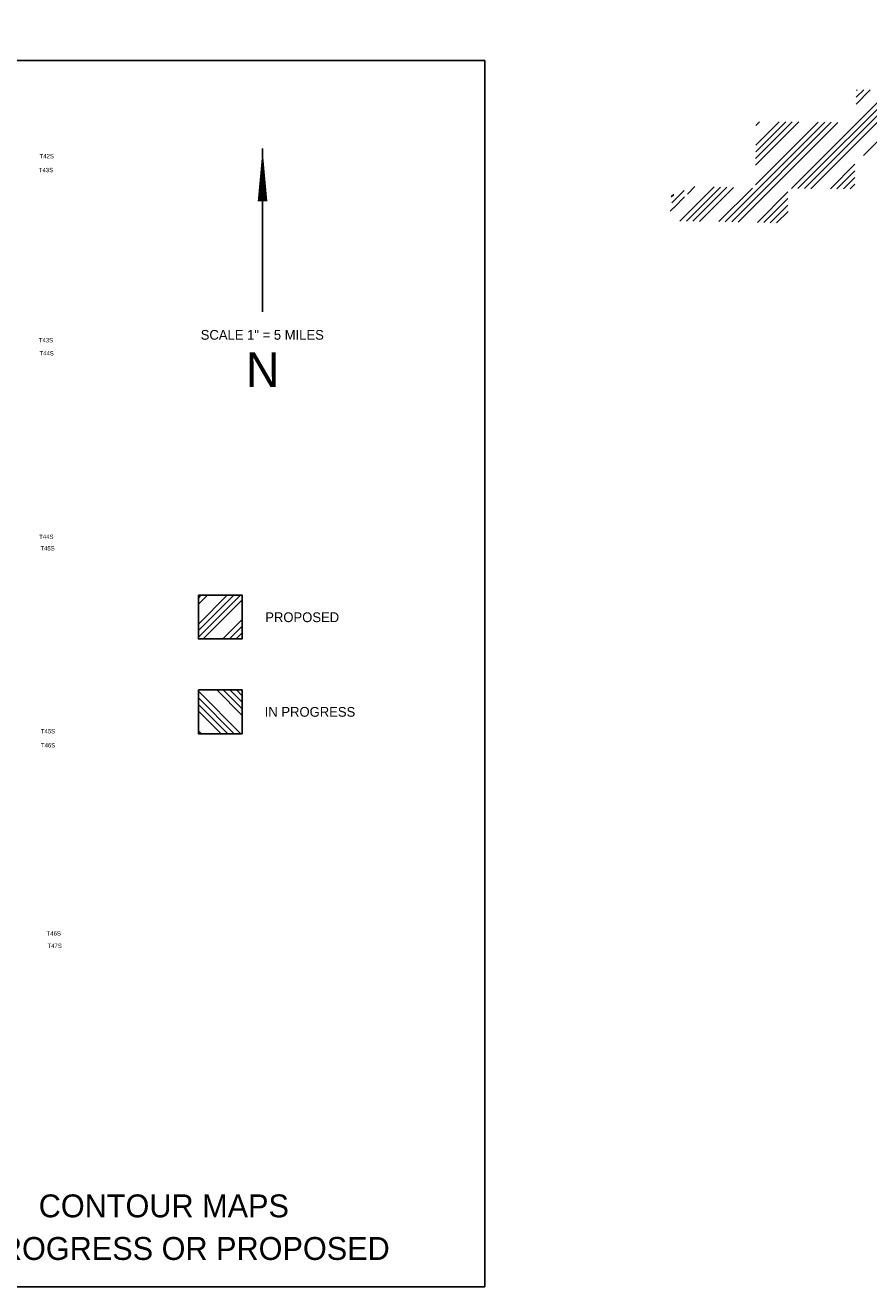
# Model space of a CAD drawing. Extents: x 70663 to 592613, y 704317 to 941230.
# Tile 13 of 14: x 320115 to 456364, y 704317 to 908021. Entities that reach past the tile are written whole.
import ezdxf
from ezdxf.enums import TextEntityAlignment as Align

# ---------------------------------------------------------------- set-up
doc = ezdxf.new("R2010")
doc.units = 0
doc.header["$LTSCALE"] = 2000
doc.layers.get('0').update_dxf_attribs({"linetype": 'CONTINUOUS'})
for name, color, linetype in [('52', 2, 'CONTINUOUS'), ('BORDER', 1, 'CONTINUOUS'), ('PROGRESS', 5, 'CONTINUOUS'), ('PROPOSED', 6, 'CONTINUOUS'), ('TEXT', 7, 'CONTINUOUS')]:
    doc.layers.add(name, color=color, linetype=linetype)

# ---------------------------------------------------------------- blocks, each defined once
blk = doc.blocks.new('*X')
at = {"color": 0}
for p, q in [((166443, 860115), (192807, 886479)), ((167492, 860103), (193854, 886465)), ((168540, 860091), (194901, 886451)), ((169589, 860078), (195947, 886437)), ((178114, 865422), (199095, 886403)), ((176904, 873757), (179193, 876047)), ((176925, 874839), (178138, 876053)), ((176946, 875921), (177084, 876059)), ((155766, 854741), (171848, 870823)), ((156803, 854718), (172891, 870806)), ((157841, 854694), (173935, 870789)), ((160670, 860706), (170798, 870834)), ((160673, 863891), (167639, 870856)), ((160674, 864952), (166585, 870864)), ((160680, 866019), (165527, 870866)), ((160693, 867092), (164464, 870863)), ((160731, 870312), (161274, 870856)), ((172749, 860057), (176717, 864025)), ((173809, 860057), (176712, 862959)), ((174870, 860056), (176708, 861894)), ((147133, 857775), (149141, 859783)), ((148426, 854826), (153981, 860380)), ((149497, 854836), (155016, 860355)), ((149642, 859224), (150875, 860456)), ((150552, 854830), (156046, 860324)), ((151595, 854813), (157074, 860291)), ((154725, 854761), (160156, 860192)), ((175930, 860055), (176703, 860829)), ((147053, 858756), (147440, 859143)), ((147436, 857018), (149172, 858754)), ((160953, 854625), (165891, 859562)), ((161991, 854602), (165895, 858506)), ((146857, 856439), (147403, 856984)), ((163028, 854579), (165900, 857450)), ((164066, 854556), (165904, 856394)), ((70663, 789791), (75331, 794459)), ((70663, 788730), (76392, 794459)), ((70663, 787670), (77453, 794459)), ((70663, 794034), (71089, 794459)), ((70663, 792973), (72150, 794459)), ((71442, 787388), (77735, 793680)), ((74624, 787388), (77735, 790498)), ((75685, 787388), (77735, 789438)), ((76746, 787388), (77735, 788377)), ((77521, 772067), (70663, 778925)), ((77735, 775036), (73632, 779139)), ((77735, 776097), (74693, 779139)), ((77735, 777158), (75754, 779139)), ((77735, 778218), (76814, 779139)), ((76461, 772067), (70663, 777865)), ((75400, 772067), (70663, 776804)), ((74339, 772067), (70663, 775743)), ((71157, 772067), (70663, 772561))]:
    blk.add_line(p, q, dxfattribs=at)

msp = doc.modelspace()

# ---------------------------------------------------------------- linework, layer by layer
at = {"layer": 'BORDER', "color": 0}
msp.add_lwpolyline([(117150, 704317), (394350, 704317), (394350, 902317), (117150, 902317)], close=True, dxfattribs=at)
at = {"layer": 'PROGRESS', "color": 0}
msp.add_lwpolyline([(348080, 800681), (348080, 793610), (355151, 793610), (355151, 800681)], close=True, dxfattribs=at)
at = {"layer": 'PROPOSED', "color": 0}
msp.add_lwpolyline([(348080, 816002), (348080, 808931), (355151, 808931), (355151, 816002)], close=True, dxfattribs=at)
at = {"layer": 'TEXT', "color": 0}
msp.add_line((358445, 888099), (358445, 861733), dxfattribs=at)
msp.add_lwpolyline([(358445, 888099, 0, 1562, 0), (358445, 879559, 1562, 1562, 0)], format="xyseb", dxfattribs=at)

# ---------------------------------------------------------------- block references
at = {"layer": 'PROGRESS', "color": 0}
msp.add_blockref('*X', (277416, 21543), dxfattribs=at)
at = {"layer": 'PROPOSED', "color": 0}
msp.add_blockref('*X', (277416, 21543), dxfattribs=at)

# ---------------------------------------------------------------- texts
at = {"layer": '52', "color": 0}
for s, p in [('T42S', (322438, 886524)), ('T43S', (322313, 884291)), ('T43S', (322310, 856809)), ('T44S', (322422, 854695)), ('T44S', (322363, 825057)), ('T45S', (322566, 823208)), ('T45S', (322633, 793671)), ('T46S', (322659, 791400)), ('T46S', (323568, 761021)), ('T47S', (323702, 759026))]:
    msp.add_text(s, height=700, dxfattribs=at).set_placement(p)
at = {"layer": 'PROGRESS', "color": 0}
msp.add_text('IN PROGRESS', height=1575, dxfattribs=at).set_placement((358797, 796362))
at = {"layer": 'PROPOSED', "color": 0}
msp.add_text('PROPOSED', height=1575, dxfattribs=at).set_placement((358883, 811639))
at = {"layer": 'TEXT', "color": 0}
for s, height, p in [('SCALE 1" = 5 MILES', 1575, (358405, 857239)), ('N', 5625, (358472, 849588)), ('CONTOUR MAPS', 3700.69, (342503, 715525)), ('IN PROGRESS OR PROPOSED', 3700.69, (342694, 708650))]:
    msp.add_text(s, height=height, dxfattribs=at).set_placement(p, align=Align.CENTER)

doc.saveas('drawing.dxf')
